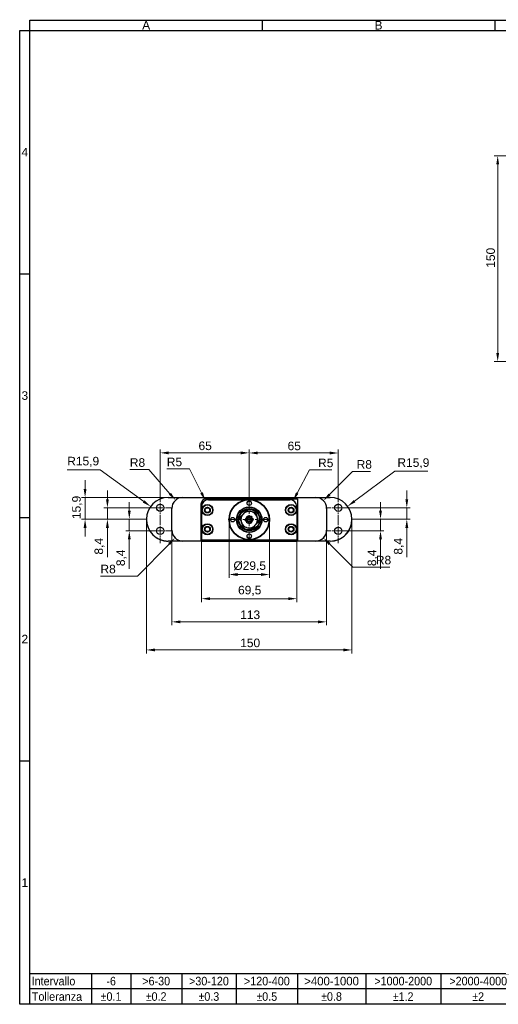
# Model space of a CAD drawing. Header units: millimetres. Extents: x 12 to 1038, y 10 to 730.
# Tile 1 of 15: x 12 to 362, y 12 to 730. Entities that reach past the tile are written whole.
import ezdxf

# ---------------------------------------------------------------- set-up
doc = ezdxf.new("R2010")
doc.units = ezdxf.units.MM
doc.header["$LTSCALE"] = 2.5
doc.linetypes.add('CHAIN', pattern=[0.3543, 0.2362, -0.0295, 0.0591, -0.0295])
for name, color, linetype, lineweight in [('Bordo (ISO)', 7, 'Continuous', 25), ('Centro (ISO)', 7, 'Continuous', 15), ('Quota (ISO)', 7, 'Continuous', 15), ('Visibile (ISO)', 7, 'Continuous', 25)]:
    doc.layers.add(name, color=color, linetype=linetype, lineweight=lineweight)
doc.styles.add('Miglioranzo', font='ARIAL.TTF')
doc.dimstyles.new('Migliioranzo', dxfattribs={"dimscale": 2.5, "dimtxt": 2.5, "dimasz": 2.5, "dimexe": 1, "dimexo": 0, "dimgap": 0.762, "dimtad": 1, "dimtoh": 1, "dimrnd": 1e-08, "dimtxsty": 'Miglioranzo', "dimcen": 0.09, "dimdle": 10, "dimclrd": 256, "dimclre": 256, "dimclrt": 256, "dimazin": 2, "dimtfac": 0.8, "dimtmove": 0, "dimatfit": 3, "dimfxl": 1, "dimtolj": 1, "dimlwd": -1, "dimlwe": -1, "dimarcsym": 0})

# ---------------------------------------------------------------- blocks, each defined once
blk = doc.blocks.new('Bordi Bordo A3')
at = {"layer": 'Bordo (ISO)'}
for p, q in [((8, 292), (415, 292)), ((8, 5), (8, 292)), ((75.83, 292), (75.83, 289)), ((143.67, 292), (143.67, 289)), ((211.5, 292), (211.5, 289)), ((279.33, 292), (279.33, 289)), ((347.17, 292), (347.17, 289)), ((415, 292), (415, 5)), ((415, 292), (415, 289)), ((5, 5), (5, 289)), ((5, 289), (415, 289)), ((5, 289), (8, 289)), ((5, 218), (8, 218)), ((5, 147), (8, 147)), ((5, 76), (8, 76)), ((8, 14), (218, 14)), ((8, 5), (8, 14)), ((26, 14), (26, 5)), ((37.4, 14), (37.4, 5)), ((52.3, 14), (52.3, 5)), ((68.2, 14), (68.2, 5)), ((86.1, 14), (86.1, 5)), ((106, 14), (106, 5)), ((127.9, 14), (127.9, 5)), ((149.8, 14), (149.8, 5)), ((218, 14), (218, 5)), ((218, 9.5), (8, 9.5)), ((415, 5), (5, 5)), ((218, 5), (8, 5))]:
    blk.add_line(p, q, dxfattribs=at)
at = {"layer": 'Bordo (ISO)', "char_height": 2.5, "style": 'Miglioranzo'}
for s, insert, width, attachment_point in [('\\fArial|b0|i0;A', (41.92, 290.5), 7.2816, 5), ('\\fArial|b0|i0;B', (109.75, 290.5), 6.0822, 5), ('C', (177.58, 290.5), 6.0822, 5), ('D', (245.42, 290.5), 7.6983, 5), ('\\fArial|b0|i0;\\W0.95;>400-1000', (96.05, 11.75), 15.9508, 5), ('\\fArial|b0|i0;\\W0.90;Tolleranza', (8.55, 7.25), 14.6684, 4), ('\\fAIGDT|b0|i0;\\W0.90;\\H2.5000;`\\fArial|b0|i0;\\W0.90;\\H2.5000;0.1', (31.7, 7.25), 7.5088, 5), ('\\fAIGDT|b0|i0;\\W0.90;\\H2.5000;`\\fArial|b0|i0;\\W0.90;\\H2.5000;0.2', (44.85, 7.25), 7.5088, 5), ('\\fAIGDT|b0|i0;\\W0.90;\\H2.5000;`\\fArial|b0|i0;\\W0.90;\\H2.5000;0.3', (60.25, 7.25), 7.5088, 5), ('\\fAIGDT|b0|i0;\\W0.90;\\H2.5000;`\\fArial|b0|i0;\\W0.90;\\H2.5000;0.5', (77.15, 7.25), 7.5088, 5), ('\\fAIGDT|b0|i0;\\W0.90;\\H2.5000;`\\fArial|b0|i0;\\W0.90;\\H2.5000;0.8', (96.05, 7.25), 7.5088, 5), ('\\fAIGDT|b0|i0;\\W0.90;\\H2.5000;`\\fArial|b0|i0;\\W0.90;\\H2.5000;1.2', (116.95, 7.25), 7.5088, 5), ('\\fAIGDT|b0|i0;\\W0.90;\\H2.5000;`\\fArial|b0|i0;\\W0.90;\\H2.5000;2', (138.85, 7.25), 7.5088, 5), ('Tolleranze angolari \\fAIGDT|b0|i0;\\H2.5000;`\\fArial|b0|i0;\\H2.5000;0,15°', (151.3, 7.25), 42.809, 4)]:
    blk.add_mtext(s, dxfattribs=dict(at, insert=insert, width=width, attachment_point=attachment_point))
for s, insert, attachment_point in [('E', (313.25, 290.5), 5), ('F', (381.08, 290.5), 5), ('4', (6.5, 253.5), 5), ('3', (6.5, 182.5), 5), ('2', (6.5, 111.5), 5), ('1', (6.5, 40.5), 5), ('\\fArial|b0|i0;\\W0.90;Intervallo', (8.5, 11.75), 4), ('\\fArial|b0|i0;\\W0.90;-6', (31.7, 11.75), 5), ('\\fArial|b0|i0;\\W0.90;>6-30', (44.85, 11.75), 5), ('\\fArial|b0|i0;\\W0.90;>30-120', (60.25, 11.75), 5), ('\\fArial|b0|i0;\\W0.90;>120-400', (77.15, 11.75), 5), ('\\fArial|b0|i0;\\W0.90;>1000-2000', (116.95, 11.75), 5), ('\\fArial|b0|i0;\\W0.90;>2000-4000', (138.85, 11.75), 5), ('Tolleranze generali ISO 2768-mK', (151.3, 11.75), 4)]:
    blk.add_mtext(s, dxfattribs=dict(at, insert=insert, attachment_point=attachment_point))
blk = doc.blocks.new('*D24')
at = {"layer": 'Defpoints', "color": 0}
for p in [(416.49, 631.06), (361.33, 481.06), (415.09, 481.06)]:
    blk.add_point(p, dxfattribs=at)
at = {"layer": 'Quota (ISO)'}
for p, q in [((416.49, 631.06), (358.83, 631.06)), ((361.33, 624.81), (361.33, 487.31)), ((415.09, 481.06), (358.83, 481.06))]:
    blk.add_line(p, q, dxfattribs=at)
for points in [[(360.29, 624.81), (362.37, 624.81), (361.33, 631.06)], [(360.29, 487.31), (362.37, 487.31), (361.33, 481.06)]]:
    blk.add_solid(points, dxfattribs=at)
at = {"layer": 'Quota (ISO)', "insert": (353.04, 549.46), "char_height": 6.25, "attachment_point": 1, "rotation": 90, "style": 'Miglioranzo'}
blk.add_mtext('\\A1;150', dxfattribs=at)
blk = doc.blocks.new('*D41')
at = {"layer": 'Defpoints', "color": 0}
for p in [(165.26, 365.82), (194.76, 365.82), (165.26, 325.82)]:
    blk.add_point(p, dxfattribs=at)
at = {"layer": 'Quota (ISO)'}
for p, q in [((165.26, 365.82), (165.26, 323.32)), ((194.76, 365.82), (194.76, 323.32)), ((188.51, 325.82), (171.51, 325.82))]:
    blk.add_line(p, q, dxfattribs=at)
for points in [[(171.51, 326.86), (171.51, 324.77), (165.26, 325.82)], [(188.51, 326.86), (188.51, 324.77), (194.76, 325.82)]]:
    blk.add_solid(points, dxfattribs=at)
at = {"layer": 'Quota (ISO)', "insert": (168.47, 335.44), "char_height": 6.25, "attachment_point": 1, "style": 'Miglioranzo'}
blk.add_mtext('\\A1;{Ø}29,5', dxfattribs=at)
blk = doc.blocks.new('*D42')
at = {"layer": 'Defpoints', "color": 0}
for p in [(145.26, 350.82), (214.76, 350.82), (145.26, 308.19)]:
    blk.add_point(p, dxfattribs=at)
at = {"layer": 'Quota (ISO)'}
for p, q in [((145.26, 350.82), (145.26, 305.69)), ((214.76, 350.82), (214.76, 305.69)), ((208.51, 308.19), (151.51, 308.19))]:
    blk.add_line(p, q, dxfattribs=at)
for points in [[(151.51, 309.23), (151.51, 307.15), (145.26, 308.19)], [(208.51, 309.23), (208.51, 307.15), (214.76, 308.19)]]:
    blk.add_solid(points, dxfattribs=at)
at = {"layer": 'Quota (ISO)', "insert": (171.86, 317.61), "char_height": 6.25, "attachment_point": 1, "style": 'Miglioranzo'}
blk.add_mtext('\\A1;69,5', dxfattribs=at)
blk = doc.blocks.new('*D43')
at = {"layer": 'Defpoints', "color": 0}
for p in [(123.51, 358.2), (236.51, 358.2), (236.51, 291.31)]:
    blk.add_point(p, dxfattribs=at)
at = {"layer": 'Quota (ISO)'}
for p, q in [((123.51, 358.2), (123.51, 288.81)), ((236.51, 358.2), (236.51, 288.81)), ((129.76, 291.31), (230.26, 291.31))]:
    blk.add_line(p, q, dxfattribs=at)
for points in [[(129.76, 292.35), (129.76, 290.26), (123.51, 291.31)], [(230.26, 292.35), (230.26, 290.26), (236.51, 291.31)]]:
    blk.add_solid(points, dxfattribs=at)
at = {"layer": 'Quota (ISO)', "insert": (173.4, 299.6), "char_height": 6.25, "attachment_point": 1, "style": 'Miglioranzo'}
blk.add_mtext('\\A1;113', dxfattribs=at)
blk = doc.blocks.new('*D44')
at = {"layer": 'Defpoints', "color": 0}
for p in [(105.01, 366.1), (255.01, 366.1), (105.01, 270.84)]:
    blk.add_point(p, dxfattribs=at)
at = {"layer": 'Quota (ISO)'}
for p, q in [((105.01, 366.1), (105.01, 268.34)), ((255.01, 366.1), (255.01, 268.34)), ((248.76, 270.84), (111.26, 270.84))]:
    blk.add_line(p, q, dxfattribs=at)
for points in [[(111.26, 271.88), (111.26, 269.8), (105.01, 270.84)], [(248.76, 271.88), (248.76, 269.8), (255.01, 270.84)]]:
    blk.add_solid(points, dxfattribs=at)
at = {"layer": 'Quota (ISO)', "insert": (173.41, 279.12), "char_height": 6.25, "attachment_point": 1, "style": 'Miglioranzo'}
blk.add_mtext('\\A1;150', dxfattribs=at)
blk = doc.blocks.new('*D45')
at = {"layer": 'Defpoints', "color": 0}
for p in [(126.26, 380.03), (131.51, 374)]:
    blk.add_point(p, dxfattribs=at)
at = {"layer": 'Quota (ISO)'}
for p, q in [((92.9, 402.3), (106.83, 402.3)), ((106.83, 402.3), (122.15, 384.74))]:
    blk.add_line(p, q, dxfattribs=at)
blk.add_solid([(122.93, 385.42), (121.36, 384.05), (126.26, 380.03)], dxfattribs=at)
at = {"layer": 'Quota (ISO)', "insert": (92.9, 410.59), "char_height": 6.25, "attachment_point": 1, "style": 'Miglioranzo'}
blk.add_mtext('\\A1;R8', dxfattribs=at)
blk = doc.blocks.new('*D46')
at = {"layer": 'Defpoints', "color": 0}
for p in [(148.01, 379.78), (150.26, 375.32)]:
    blk.add_point(p, dxfattribs=at)
at = {"layer": 'Quota (ISO)'}
for p, q in [((119.89, 402.78), (136.41, 402.78)), ((136.41, 402.78), (145.2, 385.36))]:
    blk.add_line(p, q, dxfattribs=at)
blk.add_solid([(146.13, 385.83), (144.27, 384.89), (148.01, 379.78)], dxfattribs=at)
at = {"layer": 'Quota (ISO)', "insert": (119.89, 411.04), "char_height": 6.25, "attachment_point": 1, "style": 'Miglioranzo'}
blk.add_mtext('\\A1;R5', dxfattribs=at)
blk = doc.blocks.new('*D47')
at = {"layer": 'Defpoints', "color": 0}
for p in [(108.06, 375.46), (120.91, 366.1)]:
    blk.add_point(p, dxfattribs=at)
at = {"layer": 'Quota (ISO)'}
for p, q in [((47.21, 402.21), (71.34, 402.21)), ((71.34, 402.21), (103.01, 379.14))]:
    blk.add_line(p, q, dxfattribs=at)
blk.add_solid([(103.62, 379.98), (102.4, 378.3), (108.06, 375.46)], dxfattribs=at)
at = {"layer": 'Quota (ISO)', "insert": (47.21, 411.62), "char_height": 6.25, "attachment_point": 1, "style": 'Miglioranzo'}
blk.add_mtext('\\A1;R15,9', dxfattribs=at)
blk = doc.blocks.new('*D48')
at = {"layer": 'Defpoints', "color": 0}
for p in [(180.01, 414.5), (115.01, 383.4), (180.01, 381.07)]:
    blk.add_point(p, dxfattribs=at)
at = {"layer": 'Quota (ISO)'}
for p, q in [((115.01, 383.4), (115.01, 417)), ((180.01, 381.07), (180.01, 417)), ((121.26, 414.5), (173.76, 414.5))]:
    blk.add_line(p, q, dxfattribs=at)
for points in [[(121.26, 415.54), (121.26, 413.45), (115.01, 414.5)], [(173.76, 415.54), (173.76, 413.45), (180.01, 414.5)]]:
    blk.add_solid(points, dxfattribs=at)
at = {"layer": 'Quota (ISO)', "insert": (143, 422.78), "char_height": 6.25, "attachment_point": 1, "style": 'Miglioranzo'}
blk.add_mtext('\\A1;65', dxfattribs=at)
blk = doc.blocks.new('*D49')
at = {"layer": 'Defpoints', "color": 0}
for p in [(180.01, 414.42), (180.01, 381.07), (245.01, 383.4)]:
    blk.add_point(p, dxfattribs=at)
at = {"layer": 'Quota (ISO)'}
for p, q in [((180.01, 381.07), (180.01, 416.92)), ((245.01, 383.4), (245.01, 416.92)), ((238.76, 414.42), (186.26, 414.42))]:
    blk.add_line(p, q, dxfattribs=at)
for points in [[(186.26, 415.46), (186.26, 413.37), (180.01, 414.42)], [(238.76, 415.46), (238.76, 413.37), (245.01, 414.42)]]:
    blk.add_solid(points, dxfattribs=at)
at = {"layer": 'Quota (ISO)', "insert": (208, 422.7), "char_height": 6.25, "attachment_point": 1, "style": 'Miglioranzo'}
blk.add_mtext('\\A1;65', dxfattribs=at)
blk = doc.blocks.new('*D50')
at = {"layer": 'Defpoints', "color": 0}
for p in [(209.76, 375.32), (212.12, 379.73)]:
    blk.add_point(p, dxfattribs=at)
at = {"layer": 'Quota (ISO)'}
for p, q in [((224.09, 402.08), (215.07, 385.24)), ((240.39, 402.08), (224.09, 402.08))]:
    blk.add_line(p, q, dxfattribs=at)
blk.add_solid([(214.15, 385.73), (215.99, 384.74), (212.12, 379.73)], dxfattribs=at)
at = {"layer": 'Quota (ISO)', "insert": (230.27, 410.34), "char_height": 6.25, "attachment_point": 1, "style": 'Miglioranzo'}
blk.add_mtext('\\A1;R5', dxfattribs=at)
blk = doc.blocks.new('*D51')
at = {"layer": 'Defpoints', "color": 0}
for p in [(228.51, 374), (234.17, 379.65)]:
    blk.add_point(p, dxfattribs=at)
at = {"layer": 'Quota (ISO)'}
for p, q in [((255.46, 400.94), (238.59, 384.07)), ((268.49, 400.94), (255.46, 400.94))]:
    blk.add_line(p, q, dxfattribs=at)
blk.add_solid([(237.85, 384.81), (239.33, 383.34), (234.17, 379.65)], dxfattribs=at)
at = {"layer": 'Quota (ISO)', "insert": (258.4, 409.23), "char_height": 6.25, "attachment_point": 1, "style": 'Miglioranzo'}
blk.add_mtext('\\A1;R8', dxfattribs=at)
blk = doc.blocks.new('*D52')
at = {"layer": 'Defpoints', "color": 0}
for p in [(251.88, 375.58), (239.11, 366.1)]:
    blk.add_point(p, dxfattribs=at)
at = {"layer": 'Quota (ISO)'}
for p, q in [((286.27, 401.12), (256.89, 379.3)), ((310.4, 401.12), (286.27, 401.12))]:
    blk.add_line(p, q, dxfattribs=at)
blk.add_solid([(256.27, 380.14), (257.52, 378.47), (251.88, 375.58)], dxfattribs=at)
at = {"layer": 'Quota (ISO)', "insert": (288.17, 410.54), "char_height": 6.25, "attachment_point": 1, "style": 'Miglioranzo'}
blk.add_mtext('\\A1;R15,9', dxfattribs=at)
blk = doc.blocks.new('*D53')
at = {"layer": 'Defpoints', "color": 0}
for p in [(245.01, 374.5), (255.01, 366.1), (295.01, 366.1)]:
    blk.add_point(p, dxfattribs=at)
at = {"layer": 'Quota (ISO)'}
for p, q in [((295.01, 380.75), (295.01, 387)), ((245.01, 374.5), (297.51, 374.5)), ((295.01, 374.5), (295.01, 366.1)), ((255.01, 366.1), (297.51, 366.1)), ((295.01, 359.85), (295.01, 338.42))]:
    blk.add_line(p, q, dxfattribs=at)
for points in [[(293.97, 380.75), (296.05, 380.75), (295.01, 374.5)], [(293.97, 359.85), (296.05, 359.85), (295.01, 366.1)]]:
    blk.add_solid(points, dxfattribs=at)
at = {"layer": 'Quota (ISO)', "insert": (285.6, 340.33), "char_height": 6.25, "attachment_point": 1, "rotation": 90, "style": 'Miglioranzo'}
blk.add_mtext('\\A1;8,4', dxfattribs=at)
blk = doc.blocks.new('*D54')
at = {"layer": 'Defpoints', "color": 0}
for p in [(255.01, 366.1), (275.83, 366.1), (245.01, 357.7)]:
    blk.add_point(p, dxfattribs=at)
at = {"layer": 'Quota (ISO)'}
for p, q in [((275.83, 372.35), (275.83, 378.6)), ((255.01, 366.1), (278.33, 366.1)), ((275.83, 366.1), (275.83, 357.7)), ((245.01, 357.7), (278.33, 357.7)), ((275.83, 351.45), (275.83, 330.02))]:
    blk.add_line(p, q, dxfattribs=at)
for points in [[(274.78, 372.35), (276.87, 372.35), (275.83, 366.1)], [(274.78, 351.45), (276.87, 351.45), (275.83, 357.7)]]:
    blk.add_solid(points, dxfattribs=at)
at = {"layer": 'Quota (ISO)', "insert": (266.41, 331.93), "char_height": 6.25, "attachment_point": 1, "rotation": 90, "style": 'Miglioranzo'}
blk.add_mtext('\\A1;8,4', dxfattribs=at)
blk = doc.blocks.new('*D55')
at = {"layer": 'Defpoints', "color": 0}
for p in [(228.51, 358.2), (234.17, 352.54)]:
    blk.add_point(p, dxfattribs=at)
at = {"layer": 'Quota (ISO)'}
for p, q in [((255.51, 331.2), (238.59, 348.12)), ((282.54, 331.2), (255.51, 331.2))]:
    blk.add_line(p, q, dxfattribs=at)
blk.add_solid([(239.33, 348.86), (237.85, 347.38), (234.17, 352.54)], dxfattribs=at)
at = {"layer": 'Quota (ISO)', "insert": (272.45, 339.48), "char_height": 6.25, "attachment_point": 1, "style": 'Miglioranzo'}
blk.add_mtext('\\A1;R8', dxfattribs=at)
blk = doc.blocks.new('*D56')
at = {"layer": 'Defpoints', "color": 0}
for p in [(125.89, 352.5), (131.51, 358.2)]:
    blk.add_point(p, dxfattribs=at)
at = {"layer": 'Quota (ISO)'}
for p, q in [((98.41, 324.66), (121.5, 348.06)), ((71.46, 324.66), (98.41, 324.66))]:
    blk.add_line(p, q, dxfattribs=at)
blk.add_solid([(120.76, 348.79), (122.24, 347.32), (125.89, 352.5)], dxfattribs=at)
at = {"layer": 'Quota (ISO)', "insert": (71.46, 332.95), "char_height": 6.25, "attachment_point": 1, "style": 'Miglioranzo'}
blk.add_mtext('\\A1;R8', dxfattribs=at)
blk = doc.blocks.new('*D57')
at = {"layer": 'Defpoints', "color": 0}
for p in [(92.51, 366.1), (105.01, 366.1), (115.01, 357.7)]:
    blk.add_point(p, dxfattribs=at)
at = {"layer": 'Quota (ISO)'}
for p, q in [((92.51, 372.35), (92.51, 378.6)), ((105.01, 366.1), (90.01, 366.1)), ((92.51, 366.1), (92.51, 357.7)), ((115.01, 357.7), (90.01, 357.7)), ((92.51, 351.45), (92.51, 330.02))]:
    blk.add_line(p, q, dxfattribs=at)
for points in [[(91.47, 372.35), (93.55, 372.35), (92.51, 366.1)], [(91.47, 351.45), (93.55, 351.45), (92.51, 357.7)]]:
    blk.add_solid(points, dxfattribs=at)
at = {"layer": 'Quota (ISO)', "insert": (83.09, 331.93), "char_height": 6.25, "attachment_point": 1, "rotation": 90, "style": 'Miglioranzo'}
blk.add_mtext('\\A1;8,4', dxfattribs=at)
blk = doc.blocks.new('*D58')
at = {"layer": 'Defpoints', "color": 0}
for p in [(115.01, 374.5), (76.53, 366.1), (105.01, 366.1)]:
    blk.add_point(p, dxfattribs=at)
at = {"layer": 'Quota (ISO)'}
for p, q in [((76.53, 380.75), (76.53, 387)), ((115.01, 374.5), (74.03, 374.5)), ((76.53, 374.5), (76.53, 366.1)), ((105.01, 366.1), (74.03, 366.1)), ((76.53, 359.85), (76.53, 338.42))]:
    blk.add_line(p, q, dxfattribs=at)
for points in [[(75.49, 380.75), (77.57, 380.75), (76.53, 374.5)], [(75.49, 359.85), (77.57, 359.85), (76.53, 366.1)]]:
    blk.add_solid(points, dxfattribs=at)
at = {"layer": 'Quota (ISO)', "insert": (67.11, 340.33), "char_height": 6.25, "attachment_point": 1, "rotation": 90, "style": 'Miglioranzo'}
blk.add_mtext('\\A1;8,4', dxfattribs=at)
blk = doc.blocks.new('*D59')
at = {"layer": 'Defpoints', "color": 0}
for p in [(120.91, 382), (60.23, 366.1), (105.01, 366.1)]:
    blk.add_point(p, dxfattribs=at)
at = {"layer": 'Quota (ISO)'}
for p, q in [((60.23, 388.25), (60.23, 394.5)), ((120.91, 382), (57.73, 382)), ((60.23, 382), (60.23, 366.1)), ((105.01, 366.1), (57.73, 366.1)), ((60.23, 359.85), (60.23, 353.6))]:
    blk.add_line(p, q, dxfattribs=at)
for points in [[(59.19, 388.25), (61.27, 388.25), (60.23, 382)], [(59.19, 359.85), (61.27, 359.85), (60.23, 366.1)]]:
    blk.add_solid(points, dxfattribs=at)
at = {"layer": 'Quota (ISO)', "insert": (50.81, 366.22), "char_height": 6.25, "attachment_point": 1, "rotation": 90, "style": 'Miglioranzo'}
blk.add_mtext('\\A1;15,9', dxfattribs=at)

msp = doc.modelspace()

# ---------------------------------------------------------------- linework, layer by layer
at = {"layer": 'Centro (ISO)', "linetype": 'CHAIN', "ltscale": 7.911697}
for p, q in [((115.013, 383.396), (115.013, 365.596)), ((245.013, 383.396), (245.013, 365.596)), ((123.913, 374.496), (106.113, 374.496)), ((253.913, 374.496), (236.113, 374.496)), ((115.013, 366.596), (115.013, 348.796)), ((245.013, 366.596), (245.013, 348.796)), ((123.913, 357.696), (106.113, 357.696)), ((253.913, 357.696), (236.113, 357.696))]:
    msp.add_line(p, q, dxfattribs=at)
at = {"layer": 'Centro (ISO)', "linetype": 'CHAIN', "ltscale": 13.55663}
for p, q in [((180.013, 381.067), (180.013, 350.567)), ((195.263, 365.817), (164.763, 365.817))]:
    msp.add_line(p, q, dxfattribs=at)
at = {"layer": 'Visibile (ISO)'}
for p, q in [((120.913, 381.996), (131.513, 381.996)), ((131.513, 381.996), (228.513, 381.996)), ((148.763, 380.996), (215.263, 380.996)), ((215.263, 380.996), (215.263, 350.196)), ((228.513, 381.996), (239.113, 381.996)), ((123.513, 358.196), (123.513, 373.996)), ((144.763, 376.996), (144.763, 350.196)), ((144.763, 375.996), (145.309, 375.996)), ((144.763, 375.846), (145.263, 375.846)), ((145.291, 375.846), (145.263, 375.846)), ((145.263, 375.846), (145.263, 357.346)), ((145.263, 375.317), (145.263, 375.846)), ((145.263, 350.817), (145.263, 375.317)), ((150.263, 380.317), (177.309, 380.317)), ((182.717, 380.317), (209.763, 380.317)), ((214.717, 375.996), (215.263, 375.996)), ((214.763, 375.846), (214.735, 375.846)), ((214.763, 375.846), (215.263, 375.846)), ((214.763, 375.846), (214.763, 375.317)), ((214.763, 375.317), (214.763, 350.817)), ((236.513, 373.996), (236.513, 358.196)), ((173.251, 367.324), (175.069, 369.304)), ((174.056, 364.76), (173.251, 367.324)), ((176.119, 370.447), (177.938, 372.427)), ((177.127, 365.741), (177.576, 366.568)), ((177.938, 372.427), (180.561, 371.842)), ((178.055, 367.451), (178.504, 368.278)), ((178.504, 368.278), (179.445, 368.303)), ((178.607, 366.145), (179.594, 367.198)), ((179.026, 364.764), (178.607, 366.145)), ((179.594, 367.198), (181, 366.87)), ((180.449, 368.329), (181.39, 368.354)), ((181, 366.87), (181.418, 365.488)), ((181.39, 368.354), (181.882, 367.552)), ((182.076, 371.504), (184.7, 370.919)), ((182.407, 366.695), (182.899, 365.893)), ((184.7, 370.919), (185.505, 368.355)), ((185.97, 366.873), (186.775, 364.309)), ((175.326, 360.714), (174.521, 363.279)), ((177.949, 360.129), (175.326, 360.714)), ((177.619, 364.938), (177.127, 365.741)), ((178.636, 363.279), (178.144, 364.082)), ((179.576, 363.304), (178.636, 363.279)), ((180.431, 364.435), (179.026, 364.764)), ((182.088, 359.207), (179.465, 359.792)), ((181.418, 365.488), (180.431, 364.435)), ((181.522, 363.356), (180.581, 363.331)), ((181.97, 364.182), (181.522, 363.356)), ((183.906, 361.186), (182.088, 359.207)), ((182.899, 365.893), (182.45, 365.066)), ((186.775, 364.309), (184.957, 362.329)), ((145.263, 357.346), (144.763, 357.346)), ((145.263, 357.346), (145.263, 350.196)), ((215.263, 357.346), (214.763, 357.346)), ((131.513, 350.196), (120.913, 350.196)), ((120.913, 350.179), (120.963, 350.179)), ((157.813, 350.179), (120.963, 350.179)), ((144.763, 350.196), (131.513, 350.196)), ((145.263, 350.196), (145.263, 350.817)), ((214.763, 350.817), (145.263, 350.817)), ((145.263, 350.196), (214.763, 350.196)), ((145.263, 350.196), (145.263, 350.196)), ((157.813, 350.196), (157.813, 350.179)), ((202.263, 350.179), (157.813, 350.179)), ((202.263, 350.179), (202.263, 350.196)), ((239.113, 350.179), (202.263, 350.179)), ((214.763, 350.817), (214.763, 350.196)), ((228.513, 350.196), (215.263, 350.196)), ((239.113, 350.196), (228.513, 350.196))]:
    msp.add_line(p, q, dxfattribs=at)
for centre, radius in [((180.013, 365.817), 14.75), ((115.013, 374.496), 2.65), ((149.513, 372.817), 4.05), ((149.513, 372.817), 3.75), ((149.513, 372.817), 2.1), ((149.513, 372.817), 2), ((149.513, 372.817), 1.7), ((180.013, 365.817), 14.45), ((180.013, 365.817), 9.3), ((180.013, 365.817), 9), ((180.013, 365.817), 8), ((180.013, 365.817), 7.5), ((180.013, 377.817), 1.6), ((180.013, 377.817), 1.55), ((210.513, 372.817), 4.05), ((210.513, 372.817), 3.75), ((210.513, 372.817), 2.1), ((210.513, 372.817), 2), ((210.513, 372.817), 1.7), ((245.013, 374.496), 2.65), ((168.013, 365.817), 1.6), ((168.013, 365.817), 1.55), ((180.013, 365.817), 1.75), ((192.013, 365.817), 1.6), ((192.013, 365.817), 1.55), ((115.013, 357.696), 2.65), ((149.513, 358.817), 4.05), ((149.513, 358.817), 3.75), ((149.513, 358.817), 2.1), ((149.513, 358.817), 2), ((149.513, 358.817), 1.7), ((210.513, 358.817), 4.05), ((210.513, 358.817), 3.75), ((210.513, 358.817), 2.1), ((210.513, 358.817), 2), ((210.513, 358.817), 1.7), ((245.013, 357.696), 2.65), ((180.013, 353.817), 1.6), ((180.013, 353.817), 1.55)]:
    msp.add_circle(centre, radius, dxfattribs=at)
for centre, radius, start, end in [((120.913, 366.096), 15.9, 90, 270), ((131.513, 373.996), 8, 90, 180), ((148.763, 376.996), 4, 90, 180), ((228.513, 373.996), 8, 0, 90), ((239.113, 366.096), 15.9, 270, 90), ((150.263, 375.317), 5, 90, 180), ((209.763, 375.317), 5, 0, 90), ((120.913, 366.079), 15.9, 179.969366, 270), ((180.013, 365.817), 6.05, 144.801653, 190.059039), ((180.013, 365.817), 6.05, 130.059039, 144.801653), ((180.013, 365.817), 6.05, 84.801653, 130.059039), ((180.013, 365.817), 2.55, 162.874589, 200.144835), ((180.013, 365.817), 2.55, 140.144835, 162.874589), ((180.013, 365.817), 2.55, 102.874589, 140.144835), ((180.013, 365.817), 2.55, 80.144835, 102.874589), ((180.013, 365.817), 2.55, 42.874589, 80.144835), ((180.013, 365.817), 6.05, 70.059039, 84.801653), ((180.013, 365.817), 2.55, 20.144835, 42.874589), ((180.013, 365.817), 6.05, 24.801653, 70.059039), ((180.013, 365.817), 2.55, 342.874589, 20.144835), ((180.013, 365.817), 6.05, 324.801653, 10.059039), ((180.013, 365.817), 6.05, 10.059039, 24.801653), ((239.113, 366.079), 15.9, 270, 0.030634), ((180.013, 365.817), 6.05, 190.059039, 204.801653), ((180.013, 365.817), 6.05, 204.801653, 250.059039), ((180.013, 365.817), 2.55, 200.144835, 222.874589), ((180.013, 365.817), 6.05, 250.059039, 264.801653), ((180.013, 365.817), 2.55, 222.874589, 260.144835), ((180.013, 365.817), 6.05, 264.801653, 310.059039), ((180.013, 365.817), 2.55, 260.144835, 282.874589), ((180.013, 365.817), 2.55, 282.874589, 320.144835), ((180.013, 365.817), 2.55, 320.144835, 342.874589), ((180.013, 365.817), 6.05, 310.059039, 324.801653), ((131.513, 358.196), 8, 180, 270), ((228.513, 358.196), 8, 270, 0), ((120.963, 366.079), 15.9, 251.124168, 270)]:
    msp.add_arc(centre, radius, start, end, dxfattribs=at)

# ---------------------------------------------------------------- block references
at = {"xscale": 2.5, "yscale": 2.5, "zscale": 2.5}
msp.add_blockref('Bordi Bordo A3', (0, 0), dxfattribs=at)

# ---------------------------------------------------------------- dimensions: what is measured, and where the dimension line sits
at = {"layer": 'Quota (ISO)'}
for base, p1, p2, angle, override, picture, middle in [((361.33, 481.057), (416.487, 631.057), (415.087, 481.057), 90, {"dimtoh": 0, "dimdec": 2, "dimtp": 0, "dimtm": 0, "dimtdec": 2, "dimtofl": 0, "dimatfit": 1}, '*D24', (361.33, 556.057)), ((180.013, 414.496), (115.013, 383.396), (180.013, 381.067), 180, {"dimtoh": 0, "dimdec": 2, "dimtp": 0, "dimtm": 0, "dimtdec": 2, "dimtofl": 0, "dimatfit": 1}, '*D48', (147.513, 414.496)), ((180.013, 414.416), (245.013, 383.396), (180.013, 381.067), 180, {"dimtoh": 0, "dimdec": 2, "dimtp": 0, "dimtm": 0, "dimtdec": 2, "dimtofl": 0, "dimatfit": 1}, '*D49', (212.513, 414.416)), ((60.23, 366.096), (120.913, 381.996), (105.013, 366.096), 270, {"dimtoh": 0, "dimdec": 2, "dimtp": 0, "dimtm": 0, "dimtdec": 2, "dimtofl": 1, "dimatfit": 1}, '*D59', (60.23, 374.046)), ((76.532, 366.096), (115.013, 374.496), (105.013, 366.096), 90, {"dimtoh": 0, "dimdec": 2, "dimtp": 0, "dimtm": 0, "dimtdec": 2, "dimtofl": 1, "dimatfit": 1}, '*D58', (76.532, 346.01)), ((295.013, 366.096), (245.013, 374.496), (255.013, 366.096), 90, {"dimtoh": 0, "dimdec": 2, "dimtp": 0, "dimtm": 0, "dimtdec": 2, "dimtofl": 1, "dimatfit": 1}, '*D53', (295.013, 346.01)), ((92.508, 366.096), (115.013, 357.696), (105.013, 366.096), 90, {"dimtoh": 0, "dimdec": 2, "dimtp": 0, "dimtm": 0, "dimtdec": 2, "dimtofl": 1, "dimatfit": 1}, '*D57', (92.508, 337.61)), ((275.826, 366.096), (245.013, 357.696), (255.013, 366.096), 90, {"dimtoh": 0, "dimdec": 2, "dimtp": 0, "dimtm": 0, "dimtdec": 2, "dimtofl": 1, "dimatfit": 1}, '*D54', (275.826, 337.61)), ((105.013, 270.837), (255.013, 366.096), (105.013, 366.096), 180, {"dimtoh": 0, "dimdec": 2, "dimtp": 0, "dimtm": 0, "dimtdec": 2, "dimtofl": 0, "dimatfit": 1}, '*D44', (180.013, 270.837)), ((236.513, 291.305), (123.513, 358.196), (236.513, 358.196), 180, {"dimtoh": 0, "dimdec": 2, "dimtp": 0, "dimtm": 0, "dimtdec": 2, "dimtofl": 0, "dimatfit": 1}, '*D43', (180.013, 291.305)), ((145.263, 308.192), (214.763, 350.817), (145.263, 350.817), 180, {"dimtoh": 0, "dimdec": 2, "dimtp": 0, "dimtm": 0, "dimtdec": 2, "dimtofl": 0, "dimatfit": 1}, '*D42', (180.013, 308.192))]:
    dim = msp.add_linear_dim(base=base, p1=p1, p2=p2, angle=angle, dimstyle='Migliioranzo', override=override, dxfattribs=at)
    dim.commit()
    dim.dimension.update_dxf_attribs({"geometry": picture, "text_midpoint": middle, "dimtype": 160})
for center, mpoint, picture, middle in [((120.913, 366.096), (108.061, 375.458), '*D47', (58.324, 402.207)), ((131.513, 373.996), (126.255, 380.026), '*D45', (97.947, 402.304)), ((150.263, 375.317), (148.011, 379.781), '*D46', (124.952, 402.778)), ((209.763, 375.317), (212.122, 379.725), '*D50', (235.332, 402.081)), ((228.513, 373.996), (234.17, 379.653), '*D51', (263.448, 400.945)), ((239.113, 366.096), (251.877, 375.576), '*D52', (299.286, 401.119)), ((131.513, 358.196), (125.892, 352.503), '*D56', (76.509, 324.665)), ((228.513, 358.196), (234.17, 352.539), '*D55', (277.497, 331.197))]:
    dim = msp.add_radius_dim(center=center, mpoint=mpoint, dimstyle='Migliioranzo', override={"dimtih": 1, "dimdec": 2, "dimcen": 0, "dimtp": 0, "dimtm": 0, "dimtdec": 2, "dimtofl": 0}, dxfattribs=at)
    dim.commit()
    dim.dimension.update_dxf_attribs({"geometry": picture, "text_midpoint": middle, "dimtype": 164})
dim = msp.add_linear_dim(base=(165.263, 325.817), p1=(194.763, 365.817), p2=(165.263, 365.817), angle=180, text='{Ø}<>', dimstyle='Migliioranzo', override={"dimtoh": 0, "dimdec": 2, "dimtp": 0, "dimtm": 0, "dimtdec": 2, "dimtofl": 0, "dimatfit": 1}, dxfattribs=at)
dim.commit()
dim.dimension.update_dxf_attribs({"geometry": '*D41', "text_midpoint": (180.013, 325.817), "dimtype": 160})

doc.saveas('drawing.dxf')
